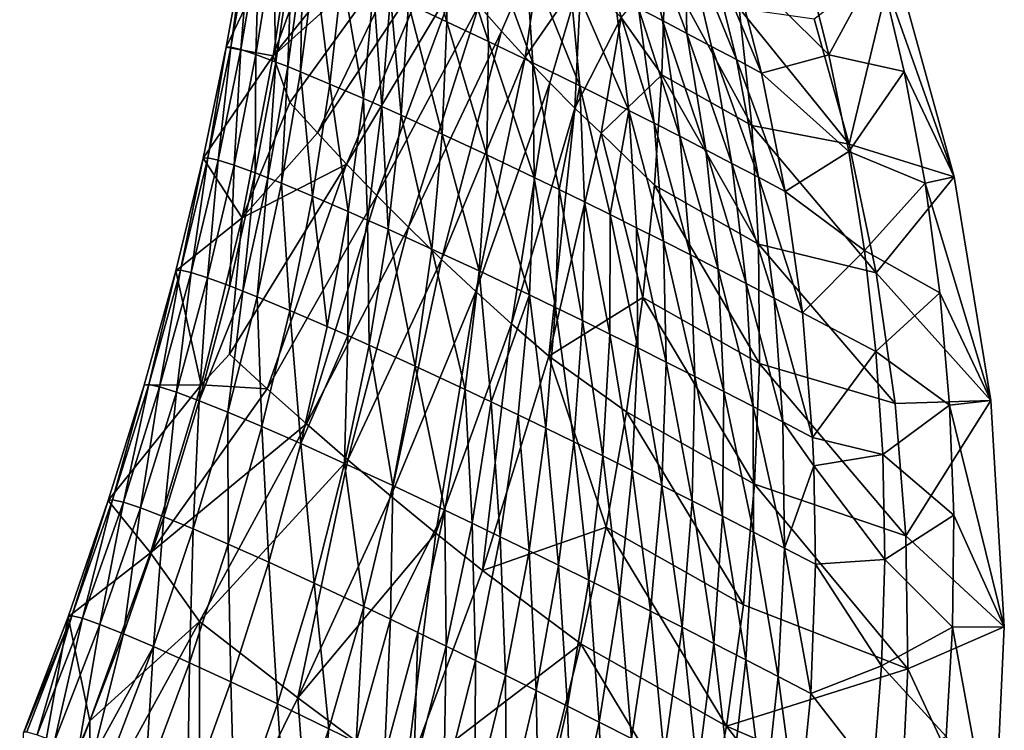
# Model space of a CAD drawing. Header units: metres. Extents: x -273 to -39, y -927 to -601.
# Tile 7 of 8: x -140 to -39, y -719 to -646. Entities that reach past the tile are written whole.
import ezdxf

# ---------------------------------------------------------------- set-up
doc = ezdxf.new("R2010")
doc.units = ezdxf.units.M

msp = doc.modelspace()

# ---------------------------------------------------------------- linework, layer by layer
at = {"layer": 'None'}
for points in [[(-96.071037, -645.943237, 19.427732), (-99.817627, -632.999207, 6.324252), (-100.009064, -644.121704, 14.591519)], [(-96.071037, -645.943237, 19.427732), (-96.180679, -634.719788, 11.125896), (-99.817627, -632.999207, 6.324252)], [(-113.857765, -649.426025, -26.775625), (-118.658661, -648.554626, -25.833727), (-111.402611, -633.33374, -36.36512)], [(-118.658661, -648.554626, -25.833727), (-116.674492, -637.4599, -32.223209), (-111.402611, -633.33374, -36.36512)], [(-111.402611, -633.33374, -36.36512), (-110.247276, -639.489807, -29.305059), (-113.857765, -649.426025, -26.775625)], [(-110.247276, -639.489807, -29.305059), (-101.297813, -633.821899, -20.194984), (-113.857765, -649.426025, -26.775625)], [(-113.857765, -649.426025, -26.775625), (-101.297813, -633.821899, -20.194984), (-99.301239, -636.392273, -15.477779)], [(-96.071037, -645.943237, 19.427732), (-91.810379, -647.956421, 23.951563), (-96.180679, -634.719788, 11.125896)], [(-91.810379, -647.956421, 23.951563), (-92.237335, -636.621887, 15.650879), (-96.180679, -634.719788, 11.125896)], [(-76.391029, -634.297546, 22.423159), (-76.448509, -644.55127, 29.037399), (-73.993362, -645.825439, 30.611841)], [(-71.706665, -636.802979, 25.479746), (-76.391029, -634.297546, 22.423159), (-71.500824, -647.130066, 32.096855)], [(-76.391029, -634.297546, 22.423159), (-73.993362, -645.825439, 30.611841), (-71.500824, -647.130066, 32.096855)], [(-99.301239, -636.392273, -15.477779), (-112.149551, -654.211426, -20.561613), (-113.857765, -649.426025, -26.775625)], [(-99.301239, -636.392273, -15.477779), (-109.317513, -657.337524, -14.388183), (-112.149551, -654.211426, -20.561613)], [(-97.219482, -638.997253, -10.826645), (-109.317513, -657.337524, -14.388183), (-99.301239, -636.392273, -15.477779)], [(-92.802231, -644.271484, -1.754917), (-86.184937, -636.893494, 2.117429), (-90.46711, -646.920654, 2.648139)], [(-88.016144, -638.695068, 19.879211), (-92.237335, -636.621887, 15.650879), (-87.25988, -650.149475, 28.141848)], [(-92.237335, -636.621887, 15.650879), (-91.810379, -647.956421, 23.951563), (-87.25988, -650.149475, 28.141848)], [(-90.46711, -646.920654, 2.648139), (-86.184937, -636.893494, 2.117429), (-88.047516, -649.564026, 6.949916)], [(-88.047516, -649.564026, 6.949916), (-86.184937, -636.893494, 2.117429), (-82.322929, -641.278564, 8.98614)], [(-69.314072, -638.096741, 26.881874), (-71.706665, -636.802979, 25.479746), (-66.42099, -649.823669, 34.793499)], [(-71.706665, -636.802979, 25.479746), (-68.975235, -648.463379, 33.491131), (-66.42099, -649.823669, 34.793499)], [(-68.975235, -648.463379, 33.491131), (-71.706665, -636.802979, 25.479746), (-71.500824, -647.130066, 32.096855)], [(-118.658661, -648.554626, -25.833727), (-118.184242, -648.549438, -19.206041), (-116.674492, -637.4599, -32.223209)], [(-118.184242, -648.549438, -19.206041), (-116.23452, -637.473816, -25.851746), (-116.674492, -637.4599, -32.223209)], [(-117.169594, -648.800537, -12.677719), (-116.23452, -637.473816, -25.851746), (-118.184242, -648.549438, -19.206041)], [(-117.169594, -648.800537, -12.677719), (-115.290977, -637.727295, -19.567581), (-116.23452, -637.473816, -25.851746)], [(-115.629181, -649.307129, -6.284277), (-115.290977, -637.727295, -19.567581), (-117.169594, -648.800537, -12.677719)], [(-115.290977, -637.727295, -19.567581), (-115.629181, -649.307129, -6.284277), (-113.85762, -638.219299, -13.402074)], [(-113.85762, -638.219299, -13.402074), (-115.629181, -649.307129, -6.284277), (-113.580605, -650.066772, -0.060707)], [(-111.950882, -638.947571, -7.386172), (-113.85762, -638.219299, -13.402074), (-113.580605, -650.066772, -0.060707)], [(-66.42099, -649.823669, 34.793499), (-63.842522, -651.209167, 36.002937), (-69.314072, -638.096741, 26.881874)], [(-63.842522, -651.209167, 36.002937), (-66.892944, -639.415833, 28.198191), (-69.314072, -638.096741, 26.881874)], [(-113.580605, -650.066772, -0.060707), (-112.372124, -650.540161, 2.976665), (-111.950882, -638.947571, -7.386172)], [(-112.372124, -650.540161, 2.976665), (-110.825844, -639.399048, -4.443816), (-111.950882, -638.947571, -7.386172)], [(-106.350456, -660.517212, -8.320248), (-109.317513, -657.337524, -14.388183), (-97.219482, -638.997253, -10.826645)], [(-106.350456, -660.517212, -8.320248), (-97.219482, -638.997253, -10.826645), (-95.053032, -641.626953, -6.249578)], [(-88.016144, -638.695068, 19.879211), (-82.454132, -652.509644, 31.97967), (-83.547188, -640.928162, 23.792681)], [(-88.016144, -638.695068, 19.879211), (-87.25988, -650.149475, 28.141848), (-82.454132, -652.509644, 31.97967)], [(-110.825844, -639.399048, -4.443816), (-112.372124, -650.540161, 2.976665), (-111.044624, -651.075134, 5.958852)], [(-109.589813, -639.90802, -1.550145), (-110.825844, -639.399048, -4.443816), (-111.044624, -651.075134, 5.958852)], [(-109.589813, -639.90802, -1.550145), (-111.044624, -651.075134, 5.958852), (-108.045006, -652.326233, 11.741433)], [(-108.045006, -652.326233, 11.741433), (-106.796036, -641.095276, 4.076676), (-109.589813, -639.90802, -1.550145)], [(-73.720337, -640.243286, 17.453947), (-74.054985, -651.365845, 22.132591), (-78.228523, -645.50708, 15.448653)], [(-64.845146, -656.576538, 22.181767), (-74.054985, -651.365845, 22.132591), (-73.720337, -640.243286, 17.453947)], [(-66.12941, -644.560364, 17.479311), (-64.845146, -656.576538, 22.181767), (-73.720337, -640.243286, 17.453947)], [(-56.942371, -649.344604, 31.522789), (-59.375748, -639.688171, 24.756422), (-66.892944, -639.415833, 28.198191)], [(-66.892944, -639.415833, 28.198191), (-63.842522, -651.209167, 36.002937), (-56.942371, -649.344604, 31.522789)], [(-51.86203, -639.948425, 21.306425), (-59.375748, -639.688171, 24.756422), (-56.942371, -649.344604, 31.522789)], [(-54.885105, -658.499146, 2.499999), (-58.450726, -645.636902, 2.499999), (-50.300743, -639.42926, 2.5)], [(-49.234329, -651.038147, 29.424078), (-51.86203, -639.948425, 21.306425), (-56.942371, -649.344604, 31.522789)], [(-44.138535, -661.825195, 2.5), (-54.885105, -658.499146, 2.499999), (-50.300743, -639.42926, 2.5)], [(-50.300743, -639.42926, 2.5), (-51.86203, -639.948425, 21.306425), (-44.138535, -661.825195, 2.5)], [(-51.86203, -639.948425, 21.306425), (-49.234329, -651.038147, 29.424078), (-44.138535, -661.825195, 2.5)], [(-104.608467, -653.812317, 17.255547), (-106.796036, -641.095276, 4.076676), (-108.045006, -652.326233, 11.741433)], [(-104.608467, -653.812317, 17.255547), (-103.593636, -642.502563, 9.466141), (-106.796036, -641.095276, 4.076676)], [(-83.547188, -640.928162, 23.792681), (-77.429337, -655.023071, 35.448513), (-78.861992, -643.309204, 27.374981)], [(-83.547188, -640.928162, 23.792681), (-82.454132, -652.509644, 31.97967), (-77.429337, -655.023071, 35.448513)], [(-106.350456, -660.517212, -8.320248), (-95.053032, -641.626953, -6.249578), (-103.247833, -663.741455, -2.366327)], [(-95.053032, -641.626953, -6.249578), (-92.802231, -644.271484, -1.754917), (-103.247833, -663.741455, -2.366327)], [(-88.047516, -649.564026, 6.949916), (-82.322929, -641.278564, 8.98614), (-85.542824, -652.190613, 11.139719)], [(-82.322929, -641.278564, 8.98614), (-82.952316, -654.789063, 15.206), (-85.542824, -652.190613, 11.139719)], [(-82.322929, -641.278564, 8.98614), (-78.228523, -645.50708, 15.448653), (-82.952316, -654.789063, 15.206)], [(-102.735474, -654.640686, 19.902565), (-103.593636, -642.502563, 9.466141), (-104.608467, -653.812317, 17.255547)], [(-103.593636, -642.502563, 9.466141), (-102.735474, -654.640686, 19.902565), (-101.847374, -643.286255, 12.063449)], [(-103.247833, -663.741455, -2.366327), (-92.802231, -644.271484, -1.754917), (-100.008522, -667.001465, 3.464032)], [(-101.847374, -643.286255, 12.063449), (-102.735474, -654.640686, 19.902565), (-100.764526, -655.524109, 22.471476)], [(-100.009064, -644.121704, 14.591519), (-101.847374, -643.286255, 12.063449), (-100.764526, -655.524109, 22.471476)], [(-96.545319, -657.450745, 27.361547), (-100.009064, -644.121704, 14.591519), (-100.764526, -655.524109, 22.471476)], [(-96.545319, -657.450745, 27.361547), (-96.071037, -645.943237, 19.427732), (-100.009064, -644.121704, 14.591519)], [(-92.802231, -644.271484, -1.754917), (-90.46711, -646.920654, 2.648139), (-100.008522, -667.001465, 3.464032)], [(-78.861992, -643.309204, 27.374981), (-77.429337, -655.023071, 35.448513), (-74.846512, -656.332764, 37.040104)], [(-78.861992, -643.309204, 27.374981), (-74.846512, -656.332764, 37.040104), (-76.448509, -644.55127, 29.037399)], [(-76.448509, -644.55127, 29.037399), (-74.846512, -656.332764, 37.040104), (-72.223129, -657.675232, 38.534416)], [(-76.448509, -644.55127, 29.037399), (-72.223129, -657.675232, 38.534416), (-73.993362, -645.825439, 30.611841)], [(-64.845146, -656.576538, 22.181767), (-66.12941, -644.560364, 17.479311), (-54.885105, -658.499146, 2.499999)], [(-54.885105, -658.499146, 2.499999), (-66.12941, -644.560364, 17.479311), (-58.450726, -645.636902, 2.499999)], [(-96.545319, -657.450745, 27.361547), (-91.985481, -659.579956, 31.9004), (-96.071037, -645.943237, 19.427732)], [(-91.985481, -659.579956, 31.9004), (-91.810379, -647.956421, 23.951563), (-96.071037, -645.943237, 19.427732)], [(-78.228523, -645.50708, 15.448653), (-80.275635, -657.345947, 19.134396), (-82.952316, -654.789063, 15.206)], [(-78.228523, -645.50708, 15.448653), (-74.054985, -651.365845, 22.132591), (-80.275635, -657.345947, 19.134396)], [(-71.500824, -647.130066, 32.096855), (-73.993362, -645.825439, 30.611841), (-69.564095, -659.048584, 39.930126)], [(-73.993362, -645.825439, 30.611841), (-72.223129, -657.675232, 38.534416), (-69.564095, -659.048584, 39.930126)], [(-100.008522, -667.001465, 3.464032), (-90.46711, -646.920654, 2.648139), (-96.631088, -670.288147, 9.160717)], [(-96.631088, -670.288147, 9.160717), (-90.46711, -646.920654, 2.648139), (-88.047516, -649.564026, 6.949916)], [(-68.975235, -648.463379, 33.491131), (-71.500824, -647.130066, 32.096855), (-66.874367, -660.450806, 41.226078)], [(-71.500824, -647.130066, 32.096855), (-69.564095, -659.048584, 39.930126), (-66.874367, -660.450806, 41.226078)], [(-91.810379, -647.956421, 23.951563), (-91.985481, -659.579956, 31.9004), (-87.121895, -661.898254, 36.065224)], [(-87.25988, -650.149475, 28.141848), (-91.810379, -647.956421, 23.951563), (-87.121895, -661.898254, 36.065224)], [(-121.03981, -659.900757, -20.050297), (-120.551338, -659.87262, -13.152883), (-118.658661, -648.554626, -25.833727)], [(-121.03981, -659.900757, -20.050297), (-118.658661, -648.554626, -25.833727), (-113.857765, -649.426025, -26.775625)], [(-120.551338, -659.87262, -13.152883), (-118.184242, -648.549438, -19.206041), (-118.658661, -648.554626, -25.833727)], [(-118.184242, -648.549438, -19.206041), (-120.551338, -659.87262, -13.152883), (-119.487411, -660.11908, -6.364202)], [(-119.487411, -660.11908, -6.364202), (-117.169594, -648.800537, -12.677719), (-118.184242, -648.549438, -19.206041)], [(-119.487411, -660.11908, -6.364202), (-117.862694, -660.639587, 0.275417), (-117.169594, -648.800537, -12.677719)], [(-117.862694, -660.639587, 0.275417), (-115.629181, -649.307129, -6.284277), (-117.169594, -648.800537, -12.677719)], [(-115.695595, -661.431396, 6.726295), (-115.629181, -649.307129, -6.284277), (-117.862694, -660.639587, 0.275417)], [(-115.629181, -649.307129, -6.284277), (-115.695595, -661.431396, 6.726295), (-113.580605, -650.066772, -0.060707)], [(-66.42099, -649.823669, 34.793499), (-68.975235, -648.463379, 33.491131), (-64.158951, -661.879944, 42.421295)], [(-68.975235, -648.463379, 33.491131), (-66.874367, -660.450806, 41.226078), (-64.158951, -661.879944, 42.421295)], [(-117.039063, -666.045898, -18.544022), (-121.03981, -659.900757, -20.050297), (-113.857765, -649.426025, -26.775625)], [(-112.149551, -654.211426, -20.561613), (-117.039063, -666.045898, -18.544022), (-113.857765, -649.426025, -26.775625)], [(-115.695595, -661.431396, 6.726295), (-114.415405, -661.927673, 9.86883), (-113.580605, -650.066772, -0.060707)], [(-114.415405, -661.927673, 9.86883), (-112.372124, -650.540161, 2.976665), (-113.580605, -650.066772, -0.060707)], [(-96.631088, -670.288147, 9.160717), (-88.047516, -649.564026, 6.949916), (-93.113388, -673.592224, 14.712367)], [(-88.047516, -649.564026, 6.949916), (-85.542824, -652.190613, 11.139719), (-93.113388, -673.592224, 14.712367)], [(-84.588303, -663.123779, 38.000999), (-87.25988, -650.149475, 28.141848), (-87.121895, -661.898254, 36.065224)], [(-87.25988, -650.149475, 28.141848), (-84.588303, -663.123779, 38.000999), (-82.454132, -652.509644, 31.97967)], [(-64.158951, -661.879944, 42.421295), (-61.42292, -663.333984, 43.514977), (-66.42099, -649.823669, 34.793499)], [(-61.42292, -663.333984, 43.514977), (-63.842522, -651.209167, 36.002937), (-66.42099, -649.823669, 34.793499)], [(-63.842522, -651.209167, 36.002937), (-54.909096, -659.240479, 38.073193), (-56.942371, -649.344604, 31.522789)], [(-56.942371, -649.344604, 31.522789), (-54.909096, -659.240479, 38.073193), (-49.234329, -651.038147, 29.424078)], [(-112.372124, -650.540161, 2.976665), (-114.415405, -661.927673, 9.86883), (-113.008171, -662.489807, 12.949792)], [(-111.044624, -651.075134, 5.958852), (-112.372124, -650.540161, 2.976665), (-113.008171, -662.489807, 12.949792)], [(-111.044624, -651.075134, 5.958852), (-113.008171, -662.489807, 12.949792), (-109.826042, -663.807922, 18.908695)], [(-108.045006, -652.326233, 11.741433), (-111.044624, -651.075134, 5.958852), (-109.826042, -663.807922, 18.908695)], [(-63.842522, -651.209167, 36.002937), (-61.42292, -663.333984, 43.514977), (-54.909096, -659.240479, 38.073193)], [(-54.909096, -659.240479, 38.073193), (-47.108875, -662.475647, 37.233147), (-49.234329, -651.038147, 29.424078)], [(-44.138535, -661.825195, 2.5), (-49.234329, -651.038147, 29.424078), (-47.108875, -662.475647, 37.233147)], [(-109.826042, -663.807922, 18.908695), (-106.178246, -665.377014, 24.567587), (-108.045006, -652.326233, 11.741433)], [(-106.178246, -665.377014, 24.567587), (-104.608467, -653.812317, 17.255547), (-108.045006, -652.326233, 11.741433)], [(-93.113388, -673.592224, 14.712367), (-85.542824, -652.190613, 11.139719), (-89.45298, -676.904236, 20.106668)], [(-85.542824, -652.190613, 11.139719), (-82.952316, -654.789063, 15.206), (-89.45298, -676.904236, 20.106668)], [(-74.054985, -651.365845, 22.132591), (-74.814018, -662.681763, 26.583323), (-80.275635, -657.345947, 19.134396)], [(-64.15239, -668.719177, 26.679188), (-74.814018, -662.681763, 26.583323), (-74.054985, -651.365845, 22.132591)], [(-64.845146, -656.576538, 22.181767), (-64.15239, -668.719177, 26.679188), (-74.054985, -651.365845, 22.132591)], [(-82.454132, -652.509644, 31.97967), (-84.588303, -663.123779, 38.000999), (-81.99353, -664.39093, 39.835976)], [(-82.454132, -652.509644, 31.97967), (-79.342735, -665.697693, 41.568115), (-77.429337, -655.023071, 35.448513)], [(-82.454132, -652.509644, 31.97967), (-81.99353, -664.39093, 39.835976), (-79.342735, -665.697693, 41.568115)], [(-109.317513, -657.337524, -14.388183), (-117.039063, -666.045898, -18.544022), (-112.149551, -654.211426, -20.561613)], [(-104.18969, -666.25238, 27.27404), (-104.608467, -653.812317, 17.255547), (-106.178246, -665.377014, 24.567587)], [(-104.18969, -666.25238, 27.27404), (-102.735474, -654.640686, 19.902565), (-104.608467, -653.812317, 17.255547)], [(-102.097076, -667.18634, 29.8932), (-102.735474, -654.640686, 19.902565), (-104.18969, -666.25238, 27.27404)], [(-102.735474, -654.640686, 19.902565), (-102.097076, -667.18634, 29.8932), (-100.764526, -655.524109, 22.471476)], [(-82.952316, -654.789063, 15.206), (-85.647408, -680.213135, 25.328386), (-89.45298, -676.904236, 20.106668)], [(-82.952316, -654.789063, 15.206), (-80.275635, -657.345947, 19.134396), (-85.647408, -680.213135, 25.328386)], [(-77.429337, -655.023071, 35.448513), (-79.342735, -665.697693, 41.568115), (-76.641167, -667.042114, 43.195572)], [(-77.429337, -655.023071, 35.448513), (-73.894173, -668.421997, 44.716705), (-74.846512, -656.332764, 37.040104)], [(-73.894173, -668.421997, 44.716705), (-77.429337, -655.023071, 35.448513), (-76.641167, -667.042114, 43.195572)], [(-100.764526, -655.524109, 22.471476), (-102.097076, -667.18634, 29.8932), (-97.617912, -669.223511, 34.854744)], [(-96.545319, -657.450745, 27.361547), (-100.764526, -655.524109, 22.471476), (-97.617912, -669.223511, 34.854744)], [(-74.846512, -656.332764, 37.040104), (-73.894173, -668.421997, 44.716705), (-71.107185, -669.835144, 46.13007)], [(-74.846512, -656.332764, 37.040104), (-71.107185, -669.835144, 46.13007), (-72.223129, -657.675232, 38.534416)], [(-117.039063, -666.045898, -18.544022), (-109.317513, -657.337524, -14.388183), (-106.350456, -660.517212, -8.320248)], [(-80.275635, -657.345947, 19.134396), (-76.014961, -674.201477, 30.79339), (-85.647408, -680.213135, 25.328386)], [(-80.275635, -657.345947, 19.134396), (-74.814018, -662.681763, 26.583323), (-76.014961, -674.201477, 30.79339)], [(-64.15239, -668.719177, 26.679188), (-64.845146, -656.576538, 22.181767), (-52.114464, -671.666321, 2.499999)], [(-52.114464, -671.666321, 2.499999), (-64.845146, -656.576538, 22.181767), (-54.885105, -658.499146, 2.499999)], [(-97.617912, -669.223511, 34.854744), (-92.778961, -671.474548, 39.424229), (-96.545319, -657.450745, 27.361547)], [(-92.778961, -671.474548, 39.424229), (-91.985481, -659.579956, 31.9004), (-96.545319, -657.450745, 27.361547)], [(-69.564095, -659.048584, 39.930126), (-72.223129, -657.675232, 38.534416), (-68.285698, -671.27948, 47.434437)], [(-72.223129, -657.675232, 38.534416), (-71.107185, -669.835144, 46.13007), (-68.285698, -671.27948, 47.434437)], [(-66.874367, -660.450806, 41.226078), (-69.564095, -659.048584, 39.930126), (-65.435295, -672.752686, 48.628784)], [(-69.564095, -659.048584, 39.930126), (-68.285698, -671.27948, 47.434437), (-65.435295, -672.752686, 48.628784)], [(-61.42292, -663.333984, 43.514977), (-53.297985, -669.36792, 44.38377), (-54.909096, -659.240479, 38.073193)], [(-54.909096, -659.240479, 38.073193), (-53.297985, -669.36792, 44.38377), (-47.108875, -662.475647, 37.233147)], [(-52.114464, -671.666321, 2.499999), (-54.885105, -658.499146, 2.499999), (-44.138535, -661.825195, 2.5)], [(-123.83757, -671.455261, -14.900948), (-123.352776, -671.403381, -7.727904), (-121.03981, -659.900757, -20.050297)], [(-123.83757, -671.455261, -14.900948), (-121.03981, -659.900757, -20.050297), (-117.039063, -666.045898, -18.544022)], [(-123.352776, -671.403381, -7.727904), (-120.551338, -659.87262, -13.152883), (-121.03981, -659.900757, -20.050297)], [(-123.352776, -671.403381, -7.727904), (-122.259056, -671.645996, -0.669967), (-120.551338, -659.87262, -13.152883)], [(-120.551338, -659.87262, -13.152883), (-122.259056, -671.645996, -0.669967), (-119.487411, -660.11908, -6.364202)], [(-122.259056, -671.645996, -0.669967), (-120.570969, -672.182495, 6.227203), (-119.487411, -660.11908, -6.364202)], [(-120.570969, -672.182495, 6.227203), (-117.862694, -660.639587, 0.275417), (-119.487411, -660.11908, -6.364202)], [(-91.985481, -659.579956, 31.9004), (-92.778961, -671.474548, 39.424229), (-87.621048, -673.923889, 43.576729)], [(-87.121895, -661.898254, 36.065224), (-91.985481, -659.579956, 31.9004), (-87.621048, -673.923889, 43.576729)], [(-120.570969, -672.182495, 6.227203), (-118.30735, -673.009766, 12.918717), (-117.862694, -660.639587, 0.275417)], [(-118.317673, -679.996399, -10.041193), (-117.039063, -666.045898, -18.544022), (-106.350456, -660.517212, -8.320248)], [(-118.317673, -679.996399, -10.041193), (-106.350456, -660.517212, -8.320248), (-114.471542, -683.535278, -2.95334)], [(-118.30735, -673.009766, 12.918717), (-115.695595, -661.431396, 6.726295), (-117.862694, -660.639587, 0.275417)], [(-118.30735, -673.009766, 12.918717), (-116.966759, -673.530823, 16.173653), (-115.695595, -661.431396, 6.726295)], [(-116.966759, -673.530823, 16.173653), (-114.415405, -661.927673, 9.86883), (-115.695595, -661.431396, 6.726295)], [(-106.350456, -660.517212, -8.320248), (-103.247833, -663.741455, -2.366327), (-114.471542, -683.535278, -2.95334)], [(-64.158951, -661.879944, 42.421295), (-66.874367, -660.450806, 41.226078), (-62.5616, -674.252441, 49.712315)], [(-66.874367, -660.450806, 41.226078), (-65.435295, -672.752686, 48.628784), (-62.5616, -674.252441, 49.712315)], [(-114.415405, -661.927673, 9.86883), (-116.966759, -673.530823, 16.173653), (-115.491257, -674.122375, 19.360926)], [(-113.008171, -662.489807, 12.949792), (-114.415405, -661.927673, 9.86883), (-115.491257, -674.122375, 19.360926)], [(-87.121895, -661.898254, 36.065224), (-87.621048, -673.923889, 43.576729), (-84.935883, -675.217712, 45.489735)], [(-84.935883, -675.217712, 45.489735), (-84.588303, -663.123779, 38.000999), (-87.121895, -661.898254, 36.065224)], [(-62.5616, -674.252441, 49.712315), (-59.670292, -675.77655, 50.684437), (-64.158951, -661.879944, 42.421295)], [(-59.670292, -675.77655, 50.684437), (-61.42292, -663.333984, 43.514977), (-64.158951, -661.879944, 42.421295)], [(-40.354069, -684.742981, 2.5), (-52.114464, -671.666321, 2.499999), (-44.138535, -661.825195, 2.5)], [(-44.138535, -661.825195, 2.5), (-47.108875, -662.475647, 37.233147), (-40.354069, -684.742981, 2.5)], [(-113.008171, -662.489807, 12.949792), (-115.491257, -674.122375, 19.360926), (-112.149857, -675.512512, 25.511869)], [(-109.826042, -663.807922, 18.908695), (-113.008171, -662.489807, 12.949792), (-112.149857, -675.512512, 25.511869)], [(-82.18734, -676.554626, 47.290672), (-84.588303, -663.123779, 38.000999), (-84.935883, -675.217712, 45.489735)], [(-84.588303, -663.123779, 38.000999), (-82.18734, -676.554626, 47.290672), (-81.99353, -664.39093, 39.835976)], [(-64.057373, -680.967468, 30.935856), (-76.014961, -674.201477, 30.79339), (-74.814018, -662.681763, 26.583323)], [(-64.15239, -668.719177, 26.679188), (-64.057373, -680.967468, 30.935856), (-74.814018, -662.681763, 26.583323)], [(-61.42292, -663.333984, 43.514977), (-59.670292, -675.77655, 50.684437), (-53.297985, -669.36792, 44.38377)], [(-53.297985, -669.36792, 44.38377), (-45.584457, -673.698547, 44.36507), (-47.108875, -662.475647, 37.233147)], [(-47.108875, -662.475647, 37.233147), (-45.584457, -673.698547, 44.36507), (-40.354069, -684.742981, 2.5)], [(-114.471542, -683.535278, -2.95334), (-103.247833, -663.741455, -2.366327), (-110.441376, -687.144897, 3.988795)], [(-112.149857, -675.512512, 25.511869), (-108.314232, -677.170166, 31.331715), (-109.826042, -663.807922, 18.908695)], [(-103.247833, -663.741455, -2.366327), (-100.008522, -667.001465, 3.464032), (-110.441376, -687.144897, 3.988795)], [(-108.314232, -677.170166, 31.331715), (-106.178246, -665.377014, 24.567587), (-109.826042, -663.807922, 18.908695)], [(-81.99353, -664.39093, 39.835976), (-82.18734, -676.554626, 47.290672), (-79.381134, -677.932434, 48.977413)], [(-81.99353, -664.39093, 39.835976), (-79.381134, -677.932434, 48.977413), (-79.342735, -665.697693, 41.568115)], [(-106.178246, -665.377014, 24.567587), (-108.314232, -677.170166, 31.331715), (-106.221832, -678.095581, 34.105713)], [(-106.221832, -678.095581, 34.105713), (-104.18969, -666.25238, 27.27404), (-106.178246, -665.377014, 24.567587)], [(-121.220154, -683.146545, -11.634331), (-123.83757, -671.455261, -14.900948), (-117.039063, -666.045898, -18.544022)], [(-121.220154, -683.146545, -11.634331), (-117.039063, -666.045898, -18.544022), (-118.317673, -679.996399, -10.041193)], [(-104.019218, -679.083069, 36.783169), (-104.18969, -666.25238, 27.27404), (-106.221832, -678.095581, 34.105713)], [(-104.019218, -679.083069, 36.783169), (-102.097076, -667.18634, 29.8932), (-104.18969, -666.25238, 27.27404)], [(-79.342735, -665.697693, 41.568115), (-79.381134, -677.932434, 48.977413), (-76.523079, -679.348755, 50.548046)], [(-79.342735, -665.697693, 41.568115), (-76.523079, -679.348755, 50.548046), (-76.641167, -667.042114, 43.195572)], [(-110.441376, -687.144897, 3.988795), (-100.008522, -667.001465, 3.464032), (-106.224434, -690.819214, 10.776378)], [(-106.224434, -690.819214, 10.776378), (-100.008522, -667.001465, 3.464032), (-96.631088, -670.288147, 9.160717)], [(-99.303146, -681.237061, 41.831875), (-102.097076, -667.18634, 29.8932), (-104.019218, -679.083069, 36.783169)], [(-102.097076, -667.18634, 29.8932), (-99.303146, -681.237061, 41.831875), (-97.617912, -669.223511, 34.854744)], [(-76.641167, -667.042114, 43.195572), (-76.523079, -679.348755, 50.548046), (-73.619125, -680.801147, 52.000916)], [(-73.619125, -680.801147, 52.000916), (-73.894173, -668.421997, 44.716705), (-76.641167, -667.042114, 43.195572)], [(-73.894173, -668.421997, 44.716705), (-70.67527, -682.287109, 53.334599), (-71.107185, -669.835144, 46.13007)], [(-70.67527, -682.287109, 53.334599), (-73.894173, -668.421997, 44.716705), (-73.619125, -680.801147, 52.000916)], [(-99.303146, -681.237061, 41.831875), (-94.207596, -683.616028, 46.446766), (-97.617912, -669.223511, 34.854744)], [(-94.207596, -683.616028, 46.446766), (-92.778961, -671.474548, 39.424229), (-97.617912, -669.223511, 34.854744)], [(-64.057373, -680.967468, 30.935856), (-64.15239, -668.719177, 26.679188), (-50.172871, -685.064148, 2.499999)], [(-50.172871, -685.064148, 2.499999), (-64.15239, -668.719177, 26.679188), (-52.114464, -671.666321, 2.499999)], [(-59.670292, -675.77655, 50.684437), (-52.132351, -679.716675, 50.428509), (-53.297985, -669.36792, 44.38377)], [(-53.297985, -669.36792, 44.38377), (-52.132351, -679.716675, 50.428509), (-45.584457, -673.698547, 44.36507)], [(-106.224434, -690.819214, 10.776378), (-96.631088, -670.288147, 9.160717), (-101.817024, -694.552551, 17.399239)], [(-96.631088, -670.288147, 9.160717), (-93.113388, -673.592224, 14.712367), (-101.817024, -694.552551, 17.399239)], [(-68.285698, -671.27948, 47.434437), (-71.107185, -669.835144, 46.13007), (-67.697624, -683.80426, 54.547935)], [(-71.107185, -669.835144, 46.13007), (-70.67527, -682.287109, 53.334599), (-67.697624, -683.80426, 54.547935)], [(-127.067642, -683.172058, -10.414367), (-126.601585, -683.098816, -2.967438), (-123.83757, -671.455261, -14.900948)], [(-127.067642, -683.172058, -10.414367), (-123.83757, -671.455261, -14.900948), (-121.220154, -683.146545, -11.634331)], [(-126.601585, -683.098816, -2.967438), (-123.352776, -671.403381, -7.727904), (-123.83757, -671.455261, -14.900948)], [(-125.495438, -683.341125, 4.361241), (-123.352776, -671.403381, -7.727904), (-126.601585, -683.098816, -2.967438)], [(-123.352776, -671.403381, -7.727904), (-125.495438, -683.341125, 4.361241), (-122.259056, -671.645996, -0.669967)], [(-92.778961, -671.474548, 39.424229), (-94.207596, -683.616028, 46.446766), (-91.531334, -684.88446, 48.582806)], [(-87.621048, -673.923889, 43.576729), (-92.778961, -671.474548, 39.424229), (-91.531334, -684.88446, 48.582806)], [(-65.435295, -672.752686, 48.628784), (-68.285698, -671.27948, 47.434437), (-64.69236, -685.349915, 55.640011)], [(-68.285698, -671.27948, 47.434437), (-67.697624, -683.80426, 54.547935), (-64.69236, -685.349915, 55.640011)], [(-125.495438, -683.341125, 4.361241), (-123.763313, -683.89801, 11.52029), (-122.259056, -671.645996, -0.669967)], [(-122.259056, -671.645996, -0.669967), (-123.763313, -683.89801, 11.52029), (-120.570969, -672.182495, 6.227203)], [(-123.763313, -683.89801, 11.52029), (-121.42421, -684.765991, 18.459234), (-120.570969, -672.182495, 6.227203)], [(-120.570969, -672.182495, 6.227203), (-121.42421, -684.765991, 18.459234), (-118.30735, -673.009766, 12.918717)], [(-40.354069, -684.742981, 2.5), (-50.172871, -685.064148, 2.499999), (-52.114464, -671.666321, 2.499999)], [(-121.42421, -684.765991, 18.459234), (-116.966759, -673.530823, 16.173653), (-118.30735, -673.009766, 12.918717)], [(-116.966759, -673.530823, 16.173653), (-121.42421, -684.765991, 18.459234), (-118.501907, -685.938721, 25.129026)], [(-115.491257, -674.122375, 19.360926), (-116.966759, -673.530823, 16.173653), (-118.501907, -685.938721, 25.129026)], [(-62.5616, -674.252441, 49.712315), (-65.435295, -672.752686, 48.628784), (-61.665699, -686.921509, 56.610168)], [(-65.435295, -672.752686, 48.628784), (-64.69236, -685.349915, 55.640011), (-61.665699, -686.921509, 56.610168)], [(-115.491257, -674.122375, 19.360926), (-118.501907, -685.938721, 25.129026), (-115.024826, -687.407166, 31.482588)], [(-112.149857, -675.512512, 25.511869), (-115.491257, -674.122375, 19.360926), (-115.024826, -687.407166, 31.482588)], [(-101.817024, -694.552551, 17.399239), (-93.113388, -673.592224, 14.712367), (-97.214996, -698.338989, 23.846262)], [(-93.113388, -673.592224, 14.712367), (-89.45298, -676.904236, 20.106668), (-97.214996, -698.338989, 23.846262)], [(-87.621048, -673.923889, 43.576729), (-91.531334, -684.88446, 48.582806), (-88.777122, -686.202271, 50.600407)], [(-85.950943, -687.567139, 52.49675), (-87.621048, -673.923889, 43.576729), (-88.777122, -686.202271, 50.600407)], [(-87.621048, -673.923889, 43.576729), (-85.950943, -687.567139, 52.49675), (-84.935883, -675.217712, 45.489735)], [(-76.014961, -674.201477, 30.79339), (-77.664986, -685.893921, 34.739929), (-85.647408, -680.213135, 25.328386)], [(-64.568146, -693.297607, 34.917397), (-77.664986, -685.893921, 34.739929), (-76.014961, -674.201477, 30.79339)], [(-64.057373, -680.967468, 30.935856), (-64.568146, -693.297607, 34.917397), (-76.014961, -674.201477, 30.79339)], [(-61.665699, -686.921509, 56.610168), (-58.623924, -688.516479, 57.458004), (-62.5616, -674.252441, 49.712315)], [(-58.623924, -688.516479, 57.458004), (-59.670292, -675.77655, 50.684437), (-62.5616, -674.252441, 49.712315)], [(-52.132351, -679.716675, 50.428509), (-44.587238, -685.204163, 51.149139), (-45.584457, -673.698547, 44.36507)], [(-40.354069, -684.742981, 2.5), (-45.584457, -673.698547, 44.36507), (-44.587238, -685.204163, 51.149139)], [(-115.024826, -687.407166, 31.482588), (-111.025833, -689.159912, 37.475288), (-112.149857, -675.512512, 25.511869)], [(-111.025833, -689.159912, 37.475288), (-108.314232, -677.170166, 31.331715), (-112.149857, -675.512512, 25.511869)], [(-84.935883, -675.217712, 45.489735), (-85.950943, -687.567139, 52.49675), (-83.058907, -688.976501, 54.269287)], [(-83.058907, -688.976501, 54.269287), (-82.18734, -676.554626, 47.290672), (-84.935883, -675.217712, 45.489735)], [(-80.107277, -690.427673, 55.915737), (-82.18734, -676.554626, 47.290672), (-83.058907, -688.976501, 54.269287)], [(-82.18734, -676.554626, 47.290672), (-80.107277, -690.427673, 55.915737), (-79.381134, -677.932434, 48.977413)], [(-59.670292, -675.77655, 50.684437), (-58.623924, -688.516479, 57.458004), (-52.132351, -679.716675, 50.428509)], [(-108.314232, -677.170166, 31.331715), (-111.025833, -689.159912, 37.475288), (-106.221832, -678.095581, 34.105713)], [(-97.214996, -698.338989, 23.846262), (-89.45298, -676.904236, 20.106668), (-92.413628, -702.172058, 30.10371)], [(-89.45298, -676.904236, 20.106668), (-85.647408, -680.213135, 25.328386), (-92.413628, -702.172058, 30.10371)], [(-106.221832, -678.095581, 34.105713), (-111.025833, -689.159912, 37.475288), (-106.542015, -691.182922, 43.065437)], [(-106.542015, -691.182922, 43.065437), (-104.019218, -679.083069, 36.783169), (-106.221832, -678.095581, 34.105713)], [(-79.381134, -677.932434, 48.977413), (-80.107277, -690.427673, 55.915737), (-77.102432, -691.918091, 57.434101)], [(-79.381134, -677.932434, 48.977413), (-77.102432, -691.918091, 57.434101), (-76.523079, -679.348755, 50.548046)], [(-101.61441, -693.460022, 48.214733), (-104.019218, -679.083069, 36.783169), (-106.542015, -691.182922, 43.065437)], [(-101.61441, -693.460022, 48.214733), (-99.303146, -681.237061, 41.831875), (-104.019218, -679.083069, 36.783169)], [(-76.523079, -679.348755, 50.548046), (-77.102432, -691.918091, 57.434101), (-74.050858, -693.444885, 58.822651)], [(-76.523079, -679.348755, 50.548046), (-74.050858, -693.444885, 58.822651), (-73.619125, -680.801147, 52.000916)], [(-114.471542, -683.535278, -2.95334), (-121.220154, -683.146545, -11.634331), (-118.317673, -679.996399, -10.041193)], [(-85.647408, -680.213135, 25.328386), (-79.767525, -697.716553, 38.398468), (-92.413628, -702.172058, 30.10371)], [(-85.647408, -680.213135, 25.328386), (-77.664986, -685.893921, 34.739929), (-79.767525, -697.716553, 38.398468)], [(-58.623924, -688.516479, 57.458004), (-51.436569, -690.27356, 56.1791), (-52.132351, -679.716675, 50.428509)], [(-52.132351, -679.716675, 50.428509), (-51.436569, -690.27356, 56.1791), (-44.587238, -685.204163, 51.149139)], [(-101.61441, -693.460022, 48.214733), (-96.287704, -695.9729, 52.888668), (-99.303146, -681.237061, 41.831875)], [(-96.287704, -695.9729, 52.888668), (-94.207596, -683.616028, 46.446766), (-99.303146, -681.237061, 41.831875)], [(-73.619125, -680.801147, 52.000916), (-74.050858, -693.444885, 58.822651), (-70.959145, -695.00531, 60.079956)], [(-70.959145, -695.00531, 60.079956), (-70.67527, -682.287109, 53.334599), (-73.619125, -680.801147, 52.000916)], [(-64.568146, -693.297607, 34.917397), (-64.057373, -680.967468, 30.935856), (-49.08503, -698.613831, 2.499999)], [(-49.08503, -698.613831, 2.499999), (-64.057373, -680.967468, 30.935856), (-50.172871, -685.064148, 2.499999)], [(-70.67527, -682.287109, 53.334599), (-70.959145, -695.00531, 60.079956), (-67.833961, -696.596497, 61.204876)], [(-67.697624, -683.80426, 54.547935), (-70.67527, -682.287109, 53.334599), (-67.833961, -696.596497, 61.204876)], [(-130.741013, -695.001831, -6.618952), (-127.067642, -683.172058, -10.414367), (-121.220154, -683.146545, -11.634331)], [(-121.220154, -683.146545, -11.634331), (-126.429901, -700.339661, -6.143128), (-130.741013, -695.001831, -6.618952)], [(-130.741013, -695.001831, -6.618952), (-130.306183, -694.912598, 1.092437), (-127.067642, -683.172058, -10.414367)], [(-130.306183, -694.912598, 1.092437), (-126.601585, -683.098816, -2.967438), (-127.067642, -683.172058, -10.414367)], [(-129.202911, -695.160461, 8.685819), (-126.601585, -683.098816, -2.967438), (-130.306183, -694.912598, 1.092437)], [(-129.202911, -695.160461, 8.685819), (-125.495438, -683.341125, 4.361241), (-126.601585, -683.098816, -2.967438)], [(-127.444664, -695.744324, 16.103867), (-125.495438, -683.341125, 4.361241), (-129.202911, -695.160461, 8.685819)], [(-125.495438, -683.341125, 4.361241), (-127.444664, -695.744324, 16.103867), (-123.763313, -683.89801, 11.52029)], [(-126.429901, -700.339661, -6.143128), (-121.220154, -683.146545, -11.634331), (-114.471542, -683.535278, -2.95334)], [(-110.441376, -687.144897, 3.988795), (-126.429901, -700.339661, -6.143128), (-114.471542, -683.535278, -2.95334)], [(-127.444664, -695.744324, 16.103867), (-125.050369, -696.659851, 23.290276), (-123.763313, -683.89801, 11.52029)], [(-123.763313, -683.89801, 11.52029), (-125.050369, -696.659851, 23.290276), (-121.42421, -684.765991, 18.459234)], [(-94.207596, -683.616028, 46.446766), (-96.287704, -695.9729, 52.888668), (-93.489563, -697.311523, 55.037727)], [(-91.531334, -684.88446, 48.582806), (-94.207596, -683.616028, 46.446766), (-93.489563, -697.311523, 55.037727)], [(-67.697624, -683.80426, 54.547935), (-67.833961, -696.596497, 61.204876), (-64.682053, -698.215576, 62.196568)], [(-64.69236, -685.349915, 55.640011), (-67.697624, -683.80426, 54.547935), (-64.682053, -698.215576, 62.196568)], [(-121.42421, -684.765991, 18.459234), (-125.050369, -696.659851, 23.290276), (-122.04425, -697.899597, 30.190371)], [(-118.501907, -685.938721, 25.129026), (-121.42421, -684.765991, 18.459234), (-122.04425, -697.899597, 30.190371)], [(-91.531334, -684.88446, 48.582806), (-93.489563, -697.311523, 55.037727), (-90.609886, -698.701416, 57.056919)], [(-88.777122, -686.202271, 50.600407), (-91.531334, -684.88446, 48.582806), (-90.609886, -698.701416, 57.056919)], [(-61.665699, -686.921509, 56.610168), (-64.69236, -685.349915, 55.640011), (-61.510231, -699.859619, 63.054485)], [(-64.69236, -685.349915, 55.640011), (-64.682053, -698.215576, 62.196568), (-61.510231, -699.859619, 63.054485)], [(-51.436569, -690.27356, 56.1791), (-44.159645, -696.474426, 57.288425), (-44.587238, -685.204163, 51.149139)], [(-49.08503, -698.613831, 2.499999), (-50.172871, -685.064148, 2.499999), (-40.354069, -684.742981, 2.5)], [(-38.988876, -707.931091, 2.5), (-49.08503, -698.613831, 2.499999), (-40.354069, -684.742981, 2.5)], [(-40.354069, -684.742981, 2.5), (-44.587238, -685.204163, 51.149139), (-38.988876, -707.931091, 2.5)], [(-44.587238, -685.204163, 51.149139), (-44.159645, -696.474426, 57.288425), (-38.988876, -707.931091, 2.5)], [(-118.501907, -685.938721, 25.129026), (-122.04425, -697.899597, 30.190371), (-118.455734, -699.453247, 36.751694)], [(-115.024826, -687.407166, 31.482588), (-118.501907, -685.938721, 25.129026), (-118.455734, -699.453247, 36.751694)], [(-88.777122, -686.202271, 50.600407), (-90.609886, -698.701416, 57.056919), (-87.655128, -700.139709, 58.943172)], [(-85.950943, -687.567139, 52.49675), (-88.777122, -686.202271, 50.600407), (-87.655128, -700.139709, 58.943172)], [(-65.69352, -705.682495, 38.590614), (-79.767525, -697.716553, 38.398468), (-77.664986, -685.893921, 34.739929)], [(-64.568146, -693.297607, 34.917397), (-65.69352, -705.682495, 38.590614), (-77.664986, -685.893921, 34.739929)], [(-126.429901, -700.339661, -6.143128), (-110.441376, -687.144897, 3.988795), (-121.406273, -707.39801, 4.231885)], [(-121.406273, -707.39801, 4.231885), (-110.441376, -687.144897, 3.988795), (-106.224434, -690.819214, 10.776378)], [(-118.455734, -699.453247, 36.751694), (-114.319176, -701.307739, 42.924568), (-115.024826, -687.407166, 31.482588)], [(-114.319176, -701.307739, 42.924568), (-111.025833, -689.159912, 37.475288), (-115.024826, -687.407166, 31.482588)], [(-85.950943, -687.567139, 52.49675), (-87.655128, -700.139709, 58.943172), (-84.631905, -701.623657, 60.693699)], [(-85.950943, -687.567139, 52.49675), (-84.631905, -701.623657, 60.693699), (-83.058907, -688.976501, 54.269287)], [(-61.510231, -699.859619, 63.054485), (-58.489491, -691.43512, 58.928638), (-61.665699, -686.921509, 56.610168)], [(-58.489491, -691.43512, 58.928638), (-58.623924, -688.516479, 57.458004), (-61.665699, -686.921509, 56.610168)], [(-58.623924, -688.516479, 57.458004), (-58.489491, -691.43512, 58.928638), (-51.436569, -690.27356, 56.1791)], [(-109.673615, -703.447083, 48.66264), (-111.025833, -689.159912, 37.475288), (-114.319176, -701.307739, 42.924568)], [(-111.025833, -689.159912, 37.475288), (-109.673615, -703.447083, 48.66264), (-106.542015, -691.182922, 43.065437)], [(-83.058907, -688.976501, 54.269287), (-84.631905, -701.623657, 60.693699), (-81.546967, -703.150146, 62.306034)], [(-81.546967, -703.150146, 62.306034), (-80.107277, -690.427673, 55.915737), (-83.058907, -688.976501, 54.269287)], [(-78.407227, -704.716248, 63.77803), (-80.107277, -690.427673, 55.915737), (-81.546967, -703.150146, 62.306034)], [(-80.107277, -690.427673, 55.915737), (-78.407227, -704.716248, 63.77803), (-77.102432, -691.918091, 57.434101)], [(-58.489491, -691.43512, 58.928638), (-51.235657, -701.021912, 61.604969), (-51.436569, -690.27356, 56.1791)], [(-51.436569, -690.27356, 56.1791), (-51.235657, -701.021912, 61.604969), (-44.159645, -696.474426, 57.288425)], [(-121.406273, -707.39801, 4.231885), (-106.224434, -690.819214, 10.776378), (-111.33567, -715.206177, 19.275747)], [(-106.224434, -690.819214, 10.776378), (-101.817024, -694.552551, 17.399239), (-111.33567, -715.206177, 19.275747)], [(-106.542015, -691.182922, 43.065437), (-109.673615, -703.447083, 48.66264), (-104.5625, -705.853027, 53.923374)], [(-104.5625, -705.853027, 53.923374), (-101.61441, -693.460022, 48.214733), (-106.542015, -691.182922, 43.065437)], [(-61.510231, -699.859619, 63.054485), (-58.325356, -701.525635, 63.778385), (-58.489491, -691.43512, 58.928638)], [(-58.489491, -691.43512, 58.928638), (-58.325356, -701.525635, 63.778385), (-51.235657, -701.021912, 61.604969)], [(-77.102432, -691.918091, 57.434101), (-78.407227, -704.716248, 63.77803), (-75.219688, -706.318848, 65.107864)], [(-77.102432, -691.918091, 57.434101), (-75.219688, -706.318848, 65.107864), (-74.050858, -693.444885, 58.822651)], [(-104.5625, -705.853027, 53.923374), (-101.847038, -707.149536, 56.362614), (-101.61441, -693.460022, 48.214733)], [(-101.847038, -707.149536, 56.362614), (-96.287704, -695.9729, 52.888668), (-101.61441, -693.460022, 48.214733)], [(-74.050858, -693.444885, 58.822651), (-75.219688, -706.318848, 65.107864), (-71.991478, -707.954712, 66.294037)], [(-74.050858, -693.444885, 58.822651), (-71.991478, -707.954712, 66.294037), (-70.959145, -695.00531, 60.079956)], [(-48.865532, -712.233154, 2.499999), (-65.69352, -705.682495, 38.590614), (-64.568146, -693.297607, 34.917397)], [(-48.865532, -712.233154, 2.499999), (-64.568146, -693.297607, 34.917397), (-49.08503, -698.613831, 2.499999)], [(-111.33567, -715.206177, 19.275747), (-101.817024, -694.552551, 17.399239), (-97.214996, -698.338989, 23.846262)], [(-134.863052, -706.892151, -3.541771), (-134.46933, -706.794922, 4.416941), (-130.741013, -695.001831, -6.618952)], [(-126.429901, -700.339661, -6.143128), (-134.863052, -706.892151, -3.541771), (-130.741013, -695.001831, -6.618952)], [(-134.46933, -706.794922, 4.416941), (-130.306183, -694.912598, 1.092437), (-130.741013, -695.001831, -6.618952)], [(-130.306183, -694.912598, 1.092437), (-134.46933, -706.794922, 4.416941), (-133.382248, -707.056641, 12.261387)], [(-133.382248, -707.056641, 12.261387), (-129.202911, -695.160461, 8.685819), (-130.306183, -694.912598, 1.092437)], [(-131.614441, -707.675476, 19.928217), (-129.202911, -695.160461, 8.685819), (-133.382248, -707.056641, 12.261387)], [(-131.614441, -707.675476, 19.928217), (-127.444664, -695.744324, 16.103867), (-129.202911, -695.160461, 8.685819)], [(-70.959145, -695.00531, 60.079956), (-71.991478, -707.954712, 66.294037), (-68.729805, -709.620728, 67.335388)], [(-67.833961, -696.596497, 61.204876), (-70.959145, -695.00531, 60.079956), (-68.729805, -709.620728, 67.335388)], [(-129.18457, -708.64624, 27.355217), (-127.444664, -695.744324, 16.103867), (-131.614441, -707.675476, 19.928217)], [(-125.050369, -696.659851, 23.290276), (-127.444664, -695.744324, 16.103867), (-129.18457, -708.64624, 27.355217)], [(-125.050369, -696.659851, 23.290276), (-129.18457, -708.64624, 27.355217), (-126.117081, -709.960266, 34.481987)], [(-122.04425, -697.899597, 30.190371), (-125.050369, -696.659851, 23.290276), (-126.117081, -709.960266, 34.481987)], [(-99.033287, -708.504822, 58.668541), (-96.287704, -695.9729, 52.888668), (-101.847038, -707.149536, 56.362614)], [(-96.287704, -695.9729, 52.888668), (-99.033287, -708.504822, 58.668541), (-96.127739, -709.915894, 60.837116)], [(-93.489563, -697.311523, 55.037727), (-96.287704, -695.9729, 52.888668), (-96.127739, -709.915894, 60.837116)], [(-67.833961, -696.596497, 61.204876), (-68.729805, -709.620728, 67.335388), (-65.441971, -711.313538, 68.23111)], [(-64.682053, -698.215576, 62.196568), (-67.833961, -696.596497, 61.204876), (-65.441971, -711.313538, 68.23111)], [(-51.235657, -701.021912, 61.604969), (-44.28109, -707.95636, 63.034916), (-44.159645, -696.474426, 57.288425)], [(-38.988876, -707.931091, 2.5), (-44.159645, -696.474426, 57.288425), (-44.28109, -707.95636, 63.034916)], [(-93.489563, -697.311523, 55.037727), (-96.127739, -709.915894, 60.837116), (-93.137093, -711.379761, 62.86462)], [(-90.609886, -698.701416, 57.056919), (-93.489563, -697.311523, 55.037727), (-93.137093, -711.379761, 62.86462)], [(-79.767525, -697.716553, 38.398468), (-82.33857, -709.657471, 41.748531), (-92.413628, -702.172058, 30.10371)], [(-67.442085, -718.091187, 41.923546), (-82.33857, -709.657471, 41.748531), (-79.767525, -697.716553, 38.398468)], [(-65.69352, -705.682495, 38.590614), (-67.442085, -718.091187, 41.923546), (-79.767525, -697.716553, 38.398468)], [(-122.04425, -697.899597, 30.190371), (-126.117081, -709.960266, 34.481987), (-122.442116, -711.605835, 41.25058)], [(-118.455734, -699.453247, 36.751694), (-122.04425, -697.899597, 30.190371), (-122.442116, -711.605835, 41.25058)], [(-100.318527, -723.404968, 33.598019), (-111.33567, -715.206177, 19.275747), (-97.214996, -698.338989, 23.846262)], [(-97.214996, -698.338989, 23.846262), (-92.413628, -702.172058, 30.10371), (-100.318527, -723.404968, 33.598019)], [(-90.609886, -698.701416, 57.056919), (-93.137093, -711.379761, 62.86462), (-90.068253, -712.89325, 64.747665)], [(-87.655128, -700.139709, 58.943172), (-90.609886, -698.701416, 57.056919), (-90.068253, -712.89325, 64.747665)], [(-64.682053, -698.215576, 62.196568), (-65.441971, -711.313538, 68.23111), (-62.135323, -713.029846, 68.980713)], [(-61.510231, -699.859619, 63.054485), (-64.682053, -698.215576, 62.196568), (-62.135323, -713.029846, 68.980713)], [(-48.865532, -712.233154, 2.499999), (-49.08503, -698.613831, 2.499999), (-38.988876, -707.931091, 2.5)], [(-122.442116, -711.605835, 41.25058), (-118.195236, -713.567993, 47.606144), (-118.455734, -699.453247, 36.751694)], [(-118.195236, -713.567993, 47.606144), (-114.319176, -701.307739, 42.924568), (-118.455734, -699.453247, 36.751694)], [(-126.429901, -700.339661, -6.143128), (-132.646912, -717.563538, -2.131491), (-134.863052, -706.892151, -3.541771)], [(-132.646912, -717.563538, -2.131491), (-126.429901, -700.339661, -6.143128), (-121.406273, -707.39801, 4.231885)], [(-87.655128, -700.139709, 58.943172), (-90.068253, -712.89325, 64.747665), (-86.928276, -714.453186, 66.483208)], [(-87.655128, -700.139709, 58.943172), (-86.928276, -714.453186, 66.483208), (-84.631905, -701.623657, 60.693699)], [(-62.135323, -713.029846, 68.980713), (-58.817261, -714.766418, 69.584084), (-61.510231, -699.859619, 63.054485)], [(-58.817261, -714.766418, 69.584084), (-58.325356, -701.525635, 63.778385), (-61.510231, -699.859619, 63.054485)], [(-114.319176, -701.307739, 42.924568), (-118.195236, -713.567993, 47.606144), (-113.41713, -715.828857, 53.497509)], [(-113.41713, -715.828857, 53.497509), (-109.673615, -703.447083, 48.66264), (-114.319176, -701.307739, 42.924568)], [(-84.631905, -701.623657, 60.693699), (-86.928276, -714.453186, 66.483208), (-83.724388, -716.056213, 68.068542)], [(-84.631905, -701.623657, 60.693699), (-83.724388, -716.056213, 68.068542), (-81.546967, -703.150146, 62.306034)], [(-58.325356, -701.525635, 63.778385), (-58.817261, -714.766418, 69.584084), (-51.554718, -711.940613, 66.673462)], [(-58.325356, -701.525635, 63.778385), (-51.554718, -711.940613, 66.673462), (-51.235657, -701.021912, 61.604969)], [(-51.235657, -701.021912, 61.604969), (-51.554718, -711.940613, 66.673462), (-44.28109, -707.95636, 63.034916)], [(-92.413628, -702.172058, 30.10371), (-82.33857, -709.657471, 41.748531), (-100.318527, -723.404968, 33.598019)], [(-108.153275, -718.367798, 58.877731), (-109.673615, -703.447083, 48.66264), (-113.41713, -715.828857, 53.497509)], [(-109.673615, -703.447083, 48.66264), (-108.153275, -718.367798, 58.877731), (-104.5625, -705.853027, 53.923374)], [(-81.546967, -703.150146, 62.306034), (-83.724388, -716.056213, 68.068542), (-80.463966, -717.698914, 69.501335)], [(-80.463966, -717.698914, 69.501335), (-78.407227, -704.716248, 63.77803), (-81.546967, -703.150146, 62.306034)], [(-77.154503, -719.377808, 70.77961), (-78.407227, -704.716248, 63.77803), (-80.463966, -717.698914, 69.501335)], [(-78.407227, -704.716248, 63.77803), (-77.154503, -719.377808, 70.77961), (-75.219688, -706.318848, 65.107864)], [(-67.442085, -718.091187, 41.923546), (-65.69352, -705.682495, 38.590614), (-48.865532, -712.233154, 2.499999)], [(-139.350601, -718.692932, 2.891927), (-134.46933, -706.794922, 4.416941), (-134.863052, -706.892151, -3.541771)], [(-139.088181, -718.693237, 6.973486), (-134.46933, -706.794922, 4.416941), (-139.350601, -718.692932, 2.891927)], [(-134.46933, -706.794922, 4.416941), (-139.088181, -718.693237, 6.973486), (-138.02858, -718.978821, 15.047648)], [(-134.46933, -706.794922, 4.416941), (-138.02858, -718.978821, 15.047648), (-133.382248, -707.056641, 12.261387)], [(-108.153275, -718.367798, 58.877731), (-105.354614, -719.734436, 61.362785), (-104.5625, -705.853027, 53.923374)], [(-105.354614, -719.734436, 61.362785), (-101.847038, -707.149536, 56.362614), (-104.5625, -705.853027, 53.923374)], [(-75.219688, -706.318848, 65.107864), (-77.154503, -719.377808, 70.77961), (-73.803612, -721.089417, 71.901772)], [(-75.219688, -706.318848, 65.107864), (-73.803612, -721.089417, 71.901772), (-71.991478, -707.954712, 66.294037)], [(-132.646912, -717.563538, -2.131491), (-139.817078, -734.548523, 0.200634), (-134.863052, -706.892151, -3.541771)], [(-134.863052, -706.892151, -3.541771), (-139.817078, -734.548523, 0.200634), (-139.433487, -718.787598, -1.207664)], [(-139.433487, -718.787598, -1.207664), (-139.350601, -718.692932, 2.891927), (-134.863052, -706.892151, -3.541771)], [(-133.382248, -707.056641, 12.261387), (-138.02858, -718.978821, 15.047648), (-136.266418, -719.641724, 22.945543)], [(-136.266418, -719.641724, 22.945543), (-131.614441, -707.675476, 19.928217), (-133.382248, -707.056641, 12.261387)], [(-133.819901, -720.67572, 30.599131), (-131.614441, -707.675476, 19.928217), (-136.266418, -719.641724, 22.945543)], [(-133.819901, -720.67572, 30.599131), (-129.18457, -708.64624, 27.355217), (-131.614441, -707.675476, 19.928217)], [(-132.646912, -717.563538, -2.131491), (-121.406273, -707.39801, 4.231885), (-132.615707, -727.810852, 4.178916)], [(-132.615707, -727.810852, 4.178916), (-121.406273, -707.39801, 4.231885), (-121.427177, -735.66333, 20.384518)], [(-121.406273, -707.39801, 4.231885), (-111.33567, -715.206177, 19.275747), (-121.427177, -735.66333, 20.384518)], [(-101.847038, -707.149536, 56.362614), (-105.354614, -719.734436, 61.362785), (-102.453545, -721.161743, 63.704636)], [(-102.453545, -721.161743, 63.704636), (-99.033287, -708.504822, 58.668541), (-101.847038, -707.149536, 56.362614)], [(-129.18457, -708.64624, 27.355217), (-133.819901, -720.67572, 30.599131), (-132.347412, -721.328918, 34.313568)], [(-126.117081, -709.960266, 34.481987), (-129.18457, -708.64624, 27.355217), (-132.347412, -721.328918, 34.313568)], [(-99.033287, -708.504822, 58.668541), (-102.453545, -721.161743, 63.704636), (-99.456909, -722.646484, 65.898834)], [(-96.127739, -709.915894, 60.837116), (-99.033287, -708.504822, 58.668541), (-99.456909, -722.646484, 65.898834)], [(-71.991478, -707.954712, 66.294037), (-73.803612, -721.089417, 71.901772), (-70.419006, -722.830078, 72.866585)], [(-68.729805, -709.620728, 67.335388), (-71.991478, -707.954712, 66.294037), (-70.419006, -722.830078, 72.866585)], [(-51.554718, -711.940613, 66.673462), (-44.94458, -719.172363, 68.154602), (-44.28109, -707.95636, 63.034916)], [(-40.057995, -731.134644, 2.5), (-48.865532, -712.233154, 2.499999), (-38.988876, -707.931091, 2.5)], [(-44.28109, -707.95636, 63.034916), (-44.94458, -719.172363, 68.154602), (-40.057995, -731.134644, 2.5)], [(-38.988876, -707.931091, 2.5), (-44.28109, -707.95636, 63.034916), (-40.057995, -731.134644, 2.5)], [(-82.33857, -709.657471, 41.748531), (-85.399269, -721.682678, 44.755642), (-100.318527, -723.404968, 33.598019)], [(-69.821175, -730.488953, 44.885761), (-85.399269, -721.682678, 44.755642), (-82.33857, -709.657471, 41.748531)], [(-67.442085, -718.091187, 41.923546), (-69.821175, -730.488953, 44.885761), (-82.33857, -709.657471, 41.748531)], [(-68.729805, -709.620728, 67.335388), (-70.419006, -722.830078, 72.866585), (-67.008484, -724.59613, 73.67321)], [(-65.441971, -711.313538, 68.23111), (-68.729805, -709.620728, 67.335388), (-67.008484, -724.59613, 73.67321)], [(-130.713501, -722.070862, 37.942345), (-126.117081, -709.960266, 34.481987), (-132.347412, -721.328918, 34.313568)], [(-126.117081, -709.960266, 34.481987), (-130.713501, -722.070862, 37.942345), (-126.977814, -723.813843, 44.911793)], [(-122.442116, -711.605835, 41.25058), (-126.117081, -709.960266, 34.481987), (-126.977814, -723.813843, 44.911793)], [(-96.127739, -709.915894, 60.837116), (-99.456909, -722.646484, 65.898834), (-96.371788, -724.185303, 67.941277)], [(-93.137093, -711.379761, 62.86462), (-96.127739, -709.915894, 60.837116), (-96.371788, -724.185303, 67.941277)], [(-126.977814, -723.813843, 44.911793), (-122.649315, -725.888, 51.447456), (-122.442116, -711.605835, 41.25058)], [(-122.649315, -725.888, 51.447456), (-118.195236, -713.567993, 47.606144), (-122.442116, -711.605835, 41.25058)], [(-93.137093, -711.379761, 62.86462), (-96.371788, -724.185303, 67.941277), (-93.205452, -725.774658, 69.828232)], [(-90.068253, -712.89325, 64.747665), (-93.137093, -711.379761, 62.86462), (-93.205452, -725.774658, 69.828232)], [(-65.441971, -711.313538, 68.23111), (-67.008484, -724.59613, 73.67321), (-63.579887, -726.383911, 74.321205)], [(-62.135323, -713.029846, 68.980713), (-65.441971, -711.313538, 68.23111), (-63.579887, -726.383911, 74.321205)], [(-49.518398, -725.838684, 2.499999), (-67.442085, -718.091187, 41.923546), (-48.865532, -712.233154, 2.499999)], [(-58.817261, -714.766418, 69.584084), (-52.418201, -723.003784, 71.350105), (-51.554718, -711.940613, 66.673462)], [(-51.554718, -711.940613, 66.673462), (-52.418201, -723.003784, 71.350105), (-44.94458, -719.172363, 68.154602)], [(-40.057995, -731.134644, 2.5), (-49.518398, -725.838684, 2.499999), (-48.865532, -712.233154, 2.499999)], [(-117.769951, -728.273315, 57.493309), (-118.195236, -713.567993, 47.606144), (-122.649315, -725.888, 51.447456)], [(-118.195236, -713.567993, 47.606144), (-117.769951, -728.273315, 57.493309), (-113.41713, -715.828857, 53.497509)], [(-90.068253, -712.89325, 64.747665), (-93.205452, -725.774658, 69.828232), (-89.965355, -727.411011, 71.556351)], [(-90.068253, -712.89325, 64.747665), (-89.965355, -727.411011, 71.556351), (-86.928276, -714.453186, 66.483208)], [(-63.579887, -726.383911, 74.321205), (-60.141129, -728.189697, 74.810493), (-62.135323, -713.029846, 68.980713)], [(-60.141129, -728.189697, 74.810493), (-58.817261, -714.766418, 69.584084), (-62.135323, -713.029846, 68.980713)], [(-86.928276, -714.453186, 66.483208), (-89.965355, -727.411011, 71.556351), (-86.659149, -729.090698, 73.122665)], [(-86.928276, -714.453186, 66.483208), (-86.659149, -729.090698, 73.122665), (-83.724388, -716.056213, 68.068542)], [(-58.817261, -714.766418, 69.584084), (-60.141129, -728.189697, 74.810493), (-52.418201, -723.003784, 71.350105)], [(-121.427177, -735.66333, 20.384518), (-111.33567, -715.206177, 19.275747), (-109.178078, -744.05188, 35.904621)], [(-113.41713, -715.828857, 53.497509), (-117.769951, -728.273315, 57.493309), (-112.386879, -730.947083, 62.99794)], [(-112.386879, -730.947083, 62.99794), (-108.153275, -718.367798, 58.877731), (-113.41713, -715.828857, 53.497509)], [(-111.33567, -715.206177, 19.275747), (-100.318527, -723.404968, 33.598019), (-109.178078, -744.05188, 35.904621)], [(-83.724388, -716.056213, 68.068542), (-86.659149, -729.090698, 73.122665), (-83.294617, -730.809814, 74.524597)], [(-83.724388, -716.056213, 68.068542), (-83.294617, -730.809814, 74.524597), (-80.463966, -717.698914, 69.501335)], [(-139.817078, -734.548523, 0.200634), (-132.646912, -717.563538, -2.131491), (-132.615707, -727.810852, 4.178916)], [(-80.463966, -717.698914, 69.501335), (-83.294617, -730.809814, 74.524597), (-79.879684, -732.564636, 75.759972)], [(-79.879684, -732.564636, 75.759972), (-77.154503, -719.377808, 70.77961), (-80.463966, -717.698914, 69.501335)], [(-112.386879, -730.947083, 62.99794), (-109.522476, -732.384216, 65.532639), (-108.153275, -718.367798, 58.877731)], [(-109.522476, -732.384216, 65.532639), (-105.354614, -719.734436, 61.362785), (-108.153275, -718.367798, 58.877731)], [(-69.821175, -730.488953, 44.885761), (-67.442085, -718.091187, 41.923546), (-51.036949, -739.346802, 2.499999)], [(-67.442085, -718.091187, 41.923546), (-49.518398, -725.838684, 2.499999), (-51.036949, -739.346802, 2.499999)]]:
    msp.add_3dface(points, dxfattribs=at)

doc.saveas('drawing.dxf')
